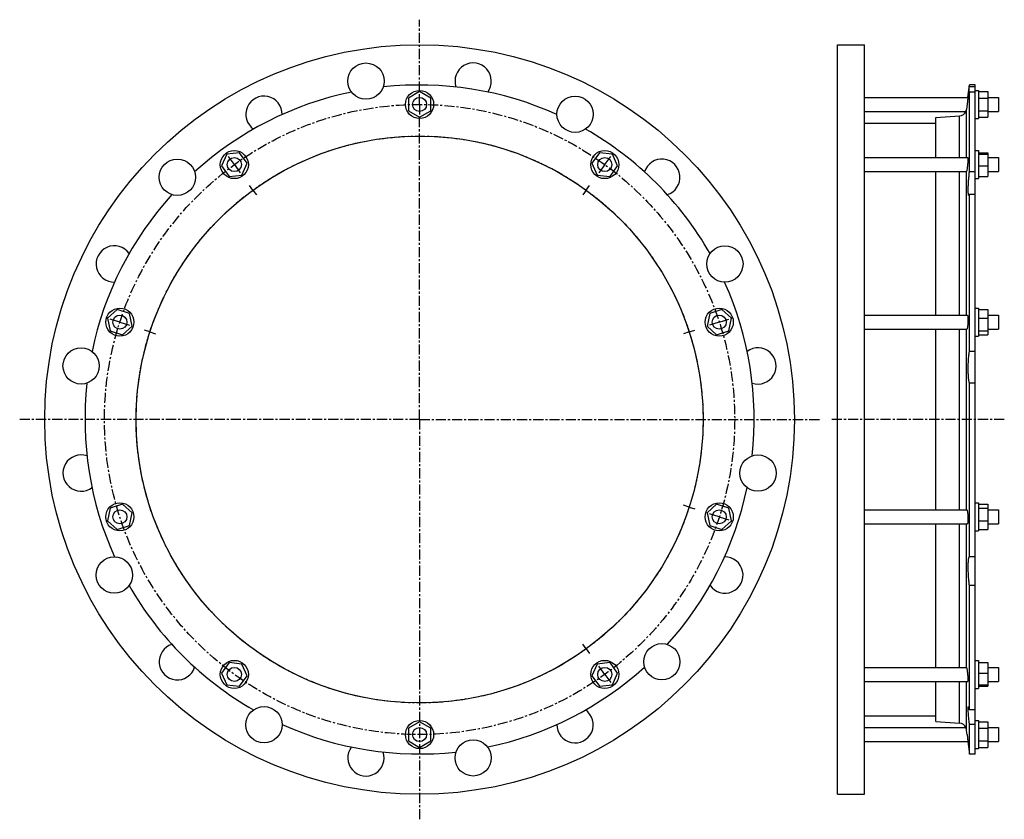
# Model space of a CAD drawing. Header units: millimetres. Extents: x -377 to 463, y -204 to 478.
import ezdxf

# ---------------------------------------------------------------- set-up
doc = ezdxf.new("R2010")
doc.units = ezdxf.units.MM
doc.header["$LTSCALE"] = 23.1
doc.linetypes.add('CENTER', pattern=[0.6, 0.375, -0.075, 0.075, -0.075])
doc.layers.get('0').update_dxf_attribs({"linetype": 'CONTINUOUS'})
doc.layers.add('AXES', color=7, linetype='CONTINUOUS')
doc.layers.add('ROUNDS', color=7, linetype='CONTINUOUS')

msp = doc.modelspace()

# ---------------------------------------------------------------- linework, layer by layer
at = {"color": 7, "linetype": 'Continuous'}
for p, q in [((320.71, -182.87), (320.71, 457.13)), ((320.71, 457.13), (343.71, 457.13)), ((343.71, -182.87), (343.71, 457.13)), ((438.16, 422.73), (433.4, 422.73)), ((-36.01, 417.1), (-45.51, 411.62)), ((-26.51, 411.62), (-36.01, 417.1)), ((438.16, 418.13), (441.16, 418.13)), ((441.16, 418.13), (441.16, 394.13)), ((441.16, 417.1), (449.16, 417.1)), ((449.16, 417.1), (449.16, 395.16)), ((-45.51, 411.62), (-45.51, 400.65)), ((-26.51, 400.65), (-26.51, 411.62)), ((441.16, 411.62), (449.16, 411.62)), ((-45.51, 400.65), (-36.01, 395.16)), ((-36.01, 395.16), (-26.51, 400.65)), ((441.16, 400.65), (449.16, 400.65)), ((441.16, 395.16), (449.16, 395.16)), ((343.71, 390.23), (404.82, 390.23)), ((404.82, 360.76), (404.82, 395.01)), ((438.16, 394.13), (441.16, 394.13)), ((-200.58, 363.63), (-205.04, 353.61)), ((-189.67, 364.78), (-200.58, 363.63)), ((-183.22, 355.91), (-189.67, 364.78)), ((117.64, 364.78), (111.19, 355.91)), ((128.55, 363.63), (117.64, 364.78)), ((133.01, 353.61), (128.55, 363.63)), ((438.16, 366.76), (441.16, 366.76)), ((441.16, 366.76), (441.16, 342.76)), ((441.16, 364.78), (449.16, 364.78)), ((441.16, 363.63), (449.16, 363.63)), ((449.16, 364.78), (449.16, 344.74)), ((-205.04, 353.61), (-198.59, 344.74)), ((-187.68, 345.88), (-183.22, 355.91)), ((111.19, 355.91), (115.65, 345.88)), ((126.56, 344.74), (133.01, 353.61)), ((441.16, 353.61), (449.16, 353.61)), ((-198.59, 344.74), (-187.68, 345.88)), ((115.65, 345.88), (126.56, 344.74)), ((404.82, 226.26), (404.82, 348.76)), ((441.16, 344.74), (449.16, 344.74)), ((438.16, 342.76), (441.16, 342.76)), ((-294.13, 230.99), (-302.28, 223.65)), ((-283.7, 227.6), (-294.13, 230.99)), ((-281.42, 216.87), (-283.7, 227.6)), ((211.67, 227.6), (209.39, 216.87)), ((222.1, 230.99), (211.67, 227.6)), ((230.25, 223.65), (222.1, 230.99)), ((438.16, 232.26), (441.16, 232.26)), ((441.16, 232.26), (441.16, 208.26)), ((441.16, 230.99), (449.16, 230.99)), ((449.16, 230.99), (449.16, 209.53)), ((-302.28, 223.65), (-300, 212.92)), ((227.97, 212.92), (230.25, 223.65)), ((441.16, 223.65), (449.16, 223.65)), ((-300, 212.92), (-289.57, 209.53)), ((-289.57, 209.53), (-281.42, 216.87)), ((209.39, 216.87), (217.54, 209.53)), ((217.54, 209.53), (227.97, 212.92)), ((404.82, 60.01), (404.82, 214.26)), ((441.16, 212.92), (449.16, 212.92)), ((438.16, 208.26), (441.16, 208.26)), ((441.16, 209.53), (449.16, 209.53)), ((-300, 61.35), (-302.28, 50.62)), ((-289.57, 64.74), (-300, 61.35)), ((-281.42, 57.4), (-289.57, 64.74)), ((217.54, 64.74), (209.39, 57.4)), ((227.97, 61.35), (217.54, 64.74)), ((230.25, 50.62), (227.97, 61.35)), ((438.16, 66.01), (441.16, 66.01)), ((441.16, 66.01), (441.16, 42.01)), ((441.16, 64.74), (449.16, 64.74)), ((441.16, 61.35), (449.16, 61.35)), ((449.16, 64.74), (449.16, 43.28)), ((-302.28, 50.62), (-294.13, 43.28)), ((-283.7, 46.67), (-281.42, 57.4)), ((209.39, 57.4), (211.67, 46.67)), ((222.1, 43.28), (230.25, 50.62)), ((441.16, 50.62), (449.16, 50.62)), ((-294.13, 43.28), (-283.7, 46.67)), ((211.67, 46.67), (222.1, 43.28)), ((404.82, -74.49), (404.82, 48.01)), ((441.16, 43.28), (449.16, 43.28)), ((438.16, 42.01), (441.16, 42.01)), ((-198.59, -70.47), (-205.04, -79.35)), ((-187.68, -71.62), (-198.59, -70.47)), ((-183.22, -81.64), (-187.68, -71.62)), ((115.65, -71.62), (111.19, -81.64)), ((126.56, -70.47), (115.65, -71.62)), ((133.01, -79.35), (126.56, -70.47)), ((438.16, -68.49), (441.16, -68.49)), ((441.16, -68.49), (441.16, -92.49)), ((441.16, -70.47), (449.16, -70.47)), ((449.16, -70.47), (449.16, -90.51)), ((-205.04, -79.35), (-200.58, -89.37)), ((-189.67, -90.51), (-183.22, -81.64)), ((111.19, -81.64), (117.64, -90.51)), ((128.55, -89.37), (133.01, -79.35)), ((441.16, -79.35), (449.16, -79.35)), ((-200.58, -89.37), (-189.67, -90.51)), ((117.64, -90.51), (128.55, -89.37)), ((404.82, -120.75), (404.82, -86.49)), ((441.16, -89.37), (449.16, -89.37)), ((441.16, -90.51), (449.16, -90.51)), ((438.16, -92.49), (441.16, -92.49)), ((343.71, -115.97), (404.82, -115.97)), ((-36.01, -120.9), (-45.51, -126.38)), ((-26.51, -126.38), (-36.01, -120.9)), ((438.16, -119.87), (441.16, -119.87)), ((441.16, -119.87), (441.16, -143.87)), ((441.16, -120.9), (449.16, -120.9)), ((449.16, -120.9), (449.16, -142.84)), ((-45.51, -126.38), (-45.51, -137.35)), ((-26.51, -137.35), (-26.51, -126.38)), ((441.16, -126.38), (449.16, -126.38)), ((-45.51, -137.35), (-36.01, -142.84)), ((-36.01, -142.84), (-26.51, -137.35)), ((441.16, -137.35), (449.16, -137.35)), ((441.16, -142.84), (449.16, -142.84)), ((438.16, -148.47), (433.4, -148.47)), ((438.16, -143.87), (441.16, -143.87)), ((320.71, -182.87), (343.71, -182.87))]:
    msp.add_line(p, q, dxfattribs=at)
for centre, radius in [((-36.01, 137.13), 320), ((-36.01, 406.13), 12), ((-36.01, 137.13), 242), ((-194.13, 354.76), 12), ((122.1, 354.76), 12), ((-291.85, 220.26), 12), ((219.82, 220.26), 12), ((-291.85, 54.01), 12), ((219.82, 54.01), 12), ((-194.13, -80.49), 12), ((122.1, -80.49), 12), ((-36.01, -131.87), 12)]:
    msp.add_circle(centre, radius, dxfattribs=at)
at = {"layer": 'AXES', "color": 7, "linetype": 'CENTER'}
for p, q in [((-36.01, 417.13), (-36.01, 478.49)), ((-36.01, 406.13), (-36.01, 417.13)), ((-36.01, 406.13), (-36.01, 395.13)), ((-36.01, 137.13), (-36.01, 395.13)), ((-194.13, 354.76), (-200.59, 363.66)), ((122.1, 354.76), (128.57, 363.66)), ((-194.13, 354.76), (-187.66, 345.86)), ((122.1, 354.76), (115.63, 345.86)), ((-178.26, 332.92), (-181.2, 336.96)), ((106.23, 332.92), (109.17, 336.96)), ((-178.26, 332.92), (-175.32, 328.87)), ((106.23, 332.92), (103.29, 328.87)), ((-291.85, 220.26), (-302.31, 223.66)), ((-291.85, 220.26), (-281.39, 216.86)), ((219.82, 220.26), (209.36, 216.86)), ((219.82, 220.26), (230.28, 223.66)), ((-266.17, 211.92), (-270.93, 213.46)), ((-266.17, 211.92), (-261.41, 210.37)), ((194.14, 211.92), (189.39, 210.37)), ((194.14, 211.92), (198.9, 213.46)), ((-36.01, 137.13), (-377.37, 137.13)), ((-36.01, 137.13), (-36.01, -204.22)), ((-36.01, 137.13), (305.34, 137.13)), ((463.16, 137.13), (315.71, 137.13)), ((194.14, 62.35), (189.39, 63.9)), ((194.14, 62.35), (198.9, 60.81)), ((219.82, 54.01), (209.36, 57.41)), ((219.82, 54.01), (230.28, 50.61)), ((106.23, -58.65), (103.29, -54.6)), ((106.23, -58.65), (109.17, -62.69)), ((122.1, -80.49), (115.63, -71.59)), ((122.1, -80.49), (128.57, -89.39))]:
    msp.add_line(p, q, dxfattribs=at)
at = {"layer": 'AXES', "color": 7, "linetype": 'Continuous'}
for p, q in [((432.11, 412.13), (433.4, 422.73)), ((433.4, 421.04), (433.4, 422.73)), ((438.16, 421.04), (433.4, 421.04)), ((438.16, -148.47), (438.16, 422.73)), ((343.71, 412.13), (432.11, 412.13)), ((432.11, 412.13), (431.39, 406.13)), ((433.4, 348.54), (433.4, 416.75)), ((438.16, 416.75), (433.4, 416.75)), ((449.16, 412.13), (458.16, 412.13)), ((458.16, 412.13), (458.16, 400.13)), ((431.65, 408.27), (431.39, 406.13)), ((431.81, 409.55), (431.73, 408.93)), ((343.71, 400.13), (430.41, 400.13)), ((449.16, 400.13), (458.16, 400.13)), ((343.71, 360.76), (431.98, 360.76)), ((449.16, 360.76), (458.16, 360.76)), ((458.16, 360.76), (458.16, 348.76)), ((343.71, 348.76), (430.77, 348.76)), ((438.16, 348.54), (433.4, 348.54)), ((449.16, 348.76), (458.16, 348.76)), ((433.4, 195.3), (433.4, 329.15)), ((438.16, 329.15), (433.4, 329.15)), ((343.71, 226.26), (431.62, 226.26)), ((449.16, 226.26), (458.16, 226.26)), ((458.16, 226.26), (458.16, 214.26)), ((343.71, 214.26), (431.17, 214.26)), ((449.16, 214.26), (458.16, 214.26)), ((438.16, 195.3), (433.4, 195.3)), ((433.4, 19.84), (433.4, 168.22)), ((438.16, 168.22), (433.4, 168.22)), ((343.71, 60.01), (431.17, 60.01)), ((449.16, 60.01), (458.16, 60.01)), ((458.16, 60.01), (458.16, 48.01)), ((343.71, 48.01), (431.62, 48.01)), ((449.16, 48.01), (458.16, 48.01)), ((438.16, 19.84), (433.4, 19.84)), ((438.16, -4.59), (433.4, -4.59)), ((433.4, -110.82), (433.4, -4.59)), ((343.71, -74.49), (430.77, -74.49)), ((449.16, -74.49), (458.16, -74.49)), ((458.16, -74.49), (458.16, -86.49)), ((343.71, -86.49), (431.98, -86.49)), ((449.16, -86.49), (458.16, -86.49)), ((438.16, -110.82), (433.4, -110.82)), ((343.71, -125.87), (430.41, -125.87)), ((438.16, -123.27), (433.4, -123.27)), ((433.4, -148.47), (433.4, -123.27)), ((449.16, -125.87), (458.16, -125.87)), ((458.16, -125.87), (458.16, -137.87)), ((431.39, -131.87), (432.11, -137.87)), ((343.71, -137.87), (432.11, -137.87)), ((431.87, -135.86), (432.03, -137.18)), ((432.03, -137.18), (432.09, -137.69)), ((432.09, -137.69), (433.4, -148.47)), ((449.16, -137.87), (458.16, -137.87))]:
    msp.add_line(p, q, dxfattribs=at)
at = {"layer": 'AXES', "color": 9, "linetype": 'Continuous'}
for p, q in [((430.86, 360.76), (430.86, 401.81)), ((430.86, 226.26), (430.86, 348.82)), ((430.86, 60.01), (430.86, 214.26)), ((430.86, -74.55), (430.86, 48.01)), ((430.86, -127.55), (430.86, -86.49))]:
    msp.add_line(p, q, dxfattribs=at)
at = {"layer": 'AXES', "color": 7, "linetype": 'Continuous'}
for centre, radius in [((-81.77, 426.03), 15.5), ((-36.01, 406.13), 6), ((96.78, 397.75), 15.5), ((-242.84, 343.96), 15.5), ((-194.13, 354.76), 6), ((122.1, 354.76), 6), ((224.61, 269.93), 15.5), ((-291.85, 220.26), 6), ((219.82, 220.26), 6), ((-324.91, 182.89), 15.5), ((252.88, 91.38), 15.5), ((-291.85, 54.01), 6), ((219.82, 54.01), 6), ((-296.63, 4.34), 15.5), ((170.81, -69.7), 15.5), ((-194.13, -80.49), 6), ((122.1, -80.49), 6), ((-168.81, -123.49), 15.5), ((-36.01, -131.87), 6), ((9.74, -151.77), 15.5)]:
    msp.add_circle(centre, radius, dxfattribs=at)
at = {"layer": 'AXES', "color": 7, "linetype": 'CENTER'}
for radius in [269, 242]:
    msp.add_circle((-36.01, 137.13), radius, dxfattribs=at)
at = {"layer": 'AXES', "color": 7, "linetype": 'Continuous'}
for centre, radius, start, end in [((9.74, 426.03), 15.5, 323.08345, 198.90829), ((-36.01, 137.13), 285.6, 65.75167, 96.24833), ((-36.01, 137.13), 285.6, 101.75167, 132.24833), ((-168.81, 397.75), 15.5, 359.0835, 234.90834), ((424.55, 402.61), 6.36, 273.55948, 337.05622), ((424.8, 402.56), 6.11, 336.59188, 352.97244), ((-36.01, 137.13), 285.6, 29.75167, 60.24833), ((170.81, 343.96), 15.5, 287.08347, 162.9083), ((-36.01, 137.13), 285.6, 137.75167, 168.24833), ((-296.63, 269.93), 15.5, 35.08351, 270.90835), ((-36.01, 137.13), 285.6, 353.75167, 24.24833), ((252.88, 182.89), 15.5, 251.08349, 126.90832), ((-36.01, 137.13), 285.6, 173.75167, 204.24833), ((-324.91, 91.38), 15.5, 71.08351, 306.90835), ((-36.01, 137.13), 285.6, 317.75167, 348.24833), ((224.61, 4.34), 15.5, 215.08349, 90.90834), ((-36.01, 137.13), 285.6, 209.75167, 240.24833), ((-242.84, -69.7), 15.5, 107.08352, 342.90836), ((-36.01, 137.13), 285.6, 281.75167, 312.24833), ((96.78, -123.49), 15.5, 179.08347, 54.90832), ((-36.01, 137.13), 285.6, 245.75167, 276.24833), ((424.55, -128.35), 6.36, 22.94378, 86.44052), ((424.8, -128.29), 6.11, 7.02756, 23.40812), ((-1750.82, -397.25), 2198.29, 6.93368, 7.04716), ((-81.77, -151.77), 15.5, 143.08353, 18.90837)]:
    msp.add_arc(centre, radius, start, end, dxfattribs=at)
for points, knots in [([(432.38, 410.53), (432.38, 410.53), (432.37, 410.55), (432.36, 410.58), (432.36, 410.65), (432.36, 410.73), (432.36, 410.83), (432.37, 411.02), (432.38, 411.31), (432.41, 411.72), (432.45, 412.22), (432.51, 412.8), (432.57, 413.46), (432.64, 414.2), (432.73, 415.01), (432.82, 415.88), (432.96, 417.17), (433.16, 418.89), (433.32, 420.3), (433.4, 421.04)], [0, 0, 0, 0, 0.001498, 0.004906, 0.010469, 0.018223, 0.02817, 0.040305, 0.071064, 0.110324, 0.157846, 0.213333, 0.276437, 0.346766, 0.423881, 0.507305, 0.596522, 0.790123, 1, 1, 1, 1]), ([(433.4, 416.75), (433.34, 416.29), (433.22, 415.42), (433.04, 414.2), (432.9, 413.27), (432.8, 412.62), (432.73, 412.19), (432.67, 411.81), (432.61, 411.48), (432.56, 411.2), (432.51, 410.97), (432.47, 410.78), (432.44, 410.66), (432.42, 410.59), (432.41, 410.56), (432.4, 410.54), (432.39, 410.53), (432.38, 410.53)], [0, 0, 0, 0, 0.219514, 0.416478, 0.588221, 0.66388, 0.732371, 0.793456, 0.84692, 0.892575, 0.930263, 0.959858, 0.981273, 0.988906, 0.994504, 0.998119, 1, 1, 1, 1]), ([(431.39, 406.13), (431.34, 405.73), (431.17, 404.29), (430.99, 402.85), (430.86, 401.81)], [0, 0, 0, 0, 0.276892, 1, 1, 1, 1]), ([(431.98, 360.76), (431.99, 360.76), (432, 360.75), (432.02, 360.73), (432.04, 360.69), (432.05, 360.62), (432.07, 360.52), (432.09, 360.4), (432.1, 360.25), (432.11, 360.07), (432.11, 359.78), (432.11, 359.36), (432.1, 358.8), (432.07, 358.16), (432.02, 357.19), (431.93, 355.89), (431.78, 354.29), (431.6, 352.73), (431.46, 351.71), (431.39, 351.23)], [0, 0, 0, 0, 0.003232, 0.005505, 0.008374, 0.016078, 0.026525, 0.039747, 0.055716, 0.074379, 0.095661, 0.145688, 0.204883, 0.272125, 0.346133, 0.50869, 0.680286, 0.848157, 1, 1, 1, 1]), ([(430.77, 348.76), (430.79, 348.76), (430.83, 348.77), (430.85, 348.8), (430.86, 348.82)], [0, 0, 0, 0, 0.46298, 1, 1, 1, 1]), ([(431.39, 351.23), (431.35, 350.93), (431.28, 350.5), (431.18, 349.97), (431.11, 349.63), (431.05, 349.35), (430.98, 349.12), (430.93, 348.95), (430.88, 348.85), (430.86, 348.82)], [0, 0, 0, 0, 0.366569, 0.52409, 0.662335, 0.779963, 0.875884, 0.949318, 1, 1, 1, 1]), ([(432.94, 328.46), (432.91, 328.46), (432.86, 328.48), (432.82, 328.52), (432.76, 328.59), (432.71, 328.71), (432.64, 328.9), (432.59, 329.13), (432.54, 329.42), (432.49, 329.76), (432.44, 330.3), (432.39, 331.1), (432.36, 332.18), (432.35, 333.43), (432.38, 334.82), (432.43, 336.33), (432.53, 338.54), (432.72, 341.44), (433.02, 344.98), (433.27, 347.36), (433.4, 348.54)], [0, 0, 0, 0, 0.004087, 0.006551, 0.009448, 0.016778, 0.026376, 0.038342, 0.052704, 0.069455, 0.088561, 0.133636, 0.1874, 0.249161, 0.318091, 0.393248, 0.473598, 0.645387, 0.82407, 1, 1, 1, 1]), ([(433.4, 329.15), (433.37, 329.05), (433.29, 328.87), (433.19, 328.68), (433.1, 328.56), (433.04, 328.49), (432.97, 328.46), (432.94, 328.46)], [0, 0, 0, 0, 0.377757, 0.664486, 0.775144, 0.865785, 1, 1, 1, 1]), ([(431.62, 226.26), (431.67, 226.26), (431.72, 226.19), (431.76, 226.11), (431.8, 226.02), (431.85, 225.88), (431.89, 225.67), (431.94, 225.42), (431.98, 225.14), (432.02, 224.68), (432.07, 224.03), (432.12, 222.82), (432.12, 221.15), (432.05, 219.44), (431.96, 218.08), (431.87, 217.14), (431.77, 216.3), (431.66, 215.59), (431.54, 215.01), (431.45, 214.69), (431.39, 214.55)], [0, 0, 0, 0, 0.012611, 0.017588, 0.023406, 0.037639, 0.055367, 0.076534, 0.101027, 0.128687, 0.192708, 0.266721, 0.435383, 0.613829, 0.699786, 0.780001, 0.852054, 0.913823, 0.963558, 1, 1, 1, 1]), ([(431.39, 214.55), (431.38, 214.51), (431.34, 214.43), (431.28, 214.32), (431.21, 214.26), (431.17, 214.26)], [0, 0, 0, 0, 0.366344, 0.649259, 1, 1, 1, 1]), ([(433.4, 168.22), (433.31, 168.48), (433.15, 169.1), (432.96, 170.16), (432.78, 171.45), (432.63, 172.96), (432.51, 174.64), (432.39, 177.16), (432.33, 180.52), (432.41, 184.62), (432.61, 188.59), (432.88, 191.68), (433.16, 193.87), (433.32, 194.85), (433.4, 195.3)], [0, 0, 0, 0, 0.030789, 0.070528, 0.118678, 0.17447, 0.23695, 0.305018, 0.452905, 0.607342, 0.756997, 0.891025, 0.949158, 1, 1, 1, 1]), ([(431.17, 60.01), (431.21, 60.01), (431.28, 59.94), (431.34, 59.83), (431.38, 59.76), (431.39, 59.71)], [0, 0, 0, 0, 0.35074, 0.633656, 1, 1, 1, 1]), ([(431.39, 59.71), (431.45, 59.58), (431.54, 59.25), (431.66, 58.68), (431.77, 57.96), (431.87, 57.12), (431.96, 56.18), (432.05, 54.82), (432.12, 53.11), (432.12, 51.45), (432.07, 50.24), (432.02, 49.58), (431.98, 49.13), (431.94, 48.84), (431.89, 48.59), (431.85, 48.39), (431.8, 48.25), (431.76, 48.15), (431.72, 48.07), (431.67, 48.01), (431.62, 48.01)], [0, 0, 0, 0, 0.036442, 0.086177, 0.147946, 0.219999, 0.300215, 0.386173, 0.564618, 0.73328, 0.807293, 0.871313, 0.898973, 0.923466, 0.944633, 0.962361, 0.976594, 0.982412, 0.987389, 1, 1, 1, 1]), ([(433.4, -4.59), (433.24, -3.36), (432.94, -0.76), (432.62, 3.24), (432.41, 7.33), (432.35, 10.66), (432.37, 13.13), (432.42, 14.77), (432.51, 16.21), (432.61, 17.27), (432.71, 18.01), (432.79, 18.47), (432.88, 18.87), (432.97, 19.2), (433.05, 19.43), (433.12, 19.58), (433.21, 19.72), (433.31, 19.83), (433.4, 19.84)], [0, 0, 0, 0, 0.151406, 0.318119, 0.488137, 0.649011, 0.722275, 0.78893, 0.847783, 0.897815, 0.919264, 0.938227, 0.954648, 0.968498, 0.979791, 0.984504, 0.988621, 1, 1, 1, 1]), ([(430.86, -74.55), (430.85, -74.53), (430.83, -74.5), (430.79, -74.49), (430.77, -74.49)], [0, 0, 0, 0, 0.53702, 1, 1, 1, 1]), ([(430.86, -74.55), (430.88, -74.59), (430.93, -74.68), (430.98, -74.85), (431.05, -75.08), (431.11, -75.37), (431.18, -75.7), (431.28, -76.24), (431.35, -76.67), (431.39, -76.97)], [0, 0, 0, 0, 0.050682, 0.124116, 0.220036, 0.337665, 0.47591, 0.633431, 1, 1, 1, 1]), ([(431.39, -76.97), (431.46, -77.45), (431.6, -78.46), (431.78, -80.02), (431.93, -81.62), (432.02, -82.92), (432.07, -83.89), (432.1, -84.53), (432.11, -85.1), (432.11, -85.51), (432.11, -85.8), (432.1, -85.98), (432.09, -86.13), (432.07, -86.26), (432.05, -86.36), (432.04, -86.42), (432.02, -86.46), (432, -86.48), (431.99, -86.49), (431.98, -86.49)], [0, 0, 0, 0, 0.151843, 0.319714, 0.49131, 0.653868, 0.727876, 0.795118, 0.854312, 0.90434, 0.925621, 0.944284, 0.960253, 0.973475, 0.983923, 0.991626, 0.994495, 0.996768, 1, 1, 1, 1]), ([(433.4, -123.27), (433.29, -122.28), (433.09, -120.33), (432.82, -117.5), (432.6, -114.89), (432.45, -112.6), (432.37, -110.94), (432.35, -109.83), (432.36, -109.27), (432.37, -108.89), (432.39, -108.65), (432.41, -108.46), (432.43, -108.29), (432.45, -108.18), (432.48, -108.1), (432.5, -108.04), (432.54, -107.99), (432.57, -107.99)], [0, 0, 0, 0, 0.195055, 0.382319, 0.554734, 0.705727, 0.829505, 0.879671, 0.921375, 0.938938, 0.954261, 0.967322, 0.978111, 0.986643, 0.990081, 0.992985, 1, 1, 1, 1]), ([(432.57, -107.99), (432.6, -107.99), (432.65, -108.03), (432.69, -108.09), (432.74, -108.18), (432.78, -108.28), (432.85, -108.46), (432.94, -108.74), (433.04, -109.14), (433.21, -109.84), (433.33, -110.41), (433.4, -110.82)], [0, 0, 0, 0, 0.029189, 0.05271, 0.083125, 0.120676, 0.165453, 0.276703, 0.416584, 0.584403, 1, 1, 1, 1])]:
    msp.add_open_spline(points, degree=3, knots=knots, dxfattribs=at)
at = {"layer": 'ROUNDS', "color": 7, "linetype": 'Continuous'}
for p, q in [((404.82, 395.01), (424.94, 396.26)), ((404.82, -120.75), (424.94, -122))]:
    msp.add_line(p, q, dxfattribs=at)
at = {"layer": 'ROUNDS', "color": 9, "linetype": 'Continuous'}
for p, q in [((424.94, 360.76), (424.94, 396.26)), ((424.94, 226.26), (424.94, 348.76)), ((424.94, 60.01), (424.94, 214.26)), ((424.94, -74.49), (424.94, 48.01)), ((424.94, -122), (424.94, -86.49))]:
    msp.add_line(p, q, dxfattribs=at)

doc.saveas('drawing.dxf')
